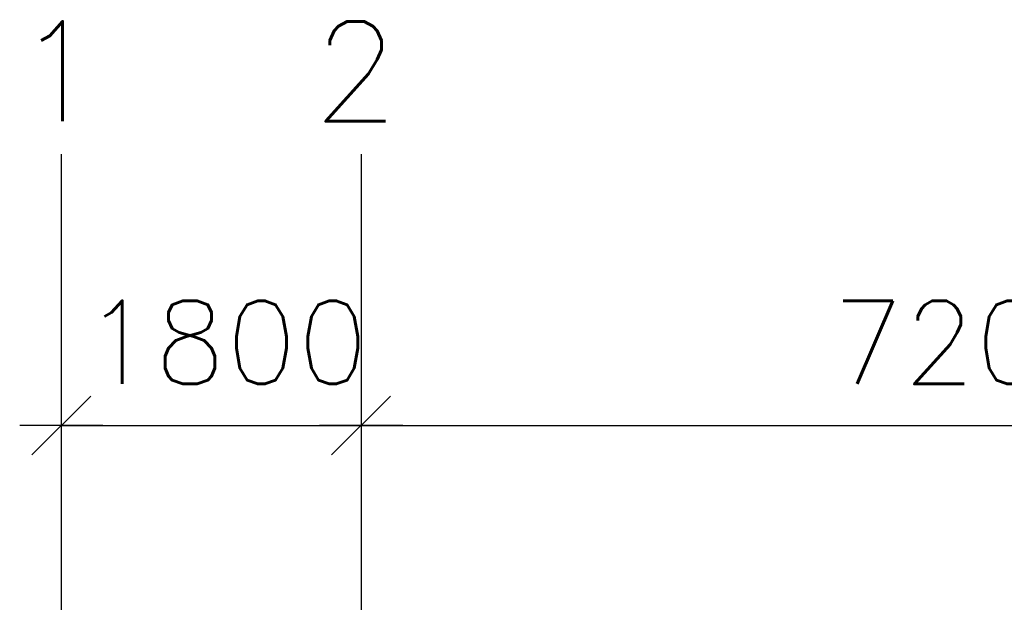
# Model space of a CAD drawing. Extents: x -19795 to 103381, y 127200 to 154480.
# Tile 6 of 76: x -10578 to -4665, y 148903 to 152404. Entities that reach past the tile are written whole.
import ezdxf
from ezdxf.enums import TextEntityAlignment as Align

# ---------------------------------------------------------------- set-up
doc = ezdxf.new("R2010")
doc.units = 0
doc.header["$LTSCALE"] = 1000
doc.header["$MEASUREMENT"] = 0
doc.layers.add('B02', color=7, linetype='CONTINUOUS')
doc.layers.add('B20', color=7, linetype='CONTINUOUS')
doc.styles.add('TXT', font='txt.shx')

# ---------------------------------------------------------------- blocks, each defined once
blk = doc.blocks.new('B__DIM')
at = {"layer": 'B20', "color": 1, "linetype": 'Continuous'}
for p, q in [((0, -500), (0, 500)), ((-353.56, -353.56), (353.56, 353.56)), ((-500, 0), (500, 0))]:
    blk.add_line(p, q, dxfattribs=at)

msp = doc.modelspace()

# ---------------------------------------------------------------- linework, layer by layer
at = {"layer": 'B02', "color": 5, "linetype": 'Continuous'}
for p, q in [((-10327.5, 151594.9), (-10327.5, 127199.6)), ((-8527.5, 151594.9), (-8527.5, 127199.6))]:
    msp.add_line(p, q, dxfattribs=at)
at = {"layer": 'B20', "color": 1, "linetype": 'Continuous'}
for p, q in [((-10327.5, 149964.7), (-8527.5, 149964.7)), ((-8527.5, 149964.7), (-1327.5, 149964.7))]:
    msp.add_line(p, q, dxfattribs=at)

# ---------------------------------------------------------------- block references
at = {"layer": 'B20', "color": 1, "linetype": 'Continuous', "xscale": 0.5, "yscale": 0.5, "rotation": 180}
for p in [(-10327.5, 149964.7), (-8527.5, 149964.7)]:
    msp.add_blockref('B__DIM', p, dxfattribs=at)

# ---------------------------------------------------------------- texts
at = {"layer": 'B02', "color": 1, "linetype": 'Continuous', "style": 'TXT'}
for s, p in [('1', (-10603, 151793)), ('2', (-8817, 151793))]:
    msp.add_text(s, height=600, dxfattribs=at).set_placement(p)
at = {"layer": 'B20', "color": 1, "linetype": 'Continuous', "style": 'TXT'}
for s, p in [('1800', (-10197.5, 150464.7)), ('7200', (-5697.5, 150464.7))]:
    msp.add_text(s, height=500, dxfattribs=at).set_placement(p, align=Align.MIDDLE_LEFT)

doc.saveas('drawing.dxf')
